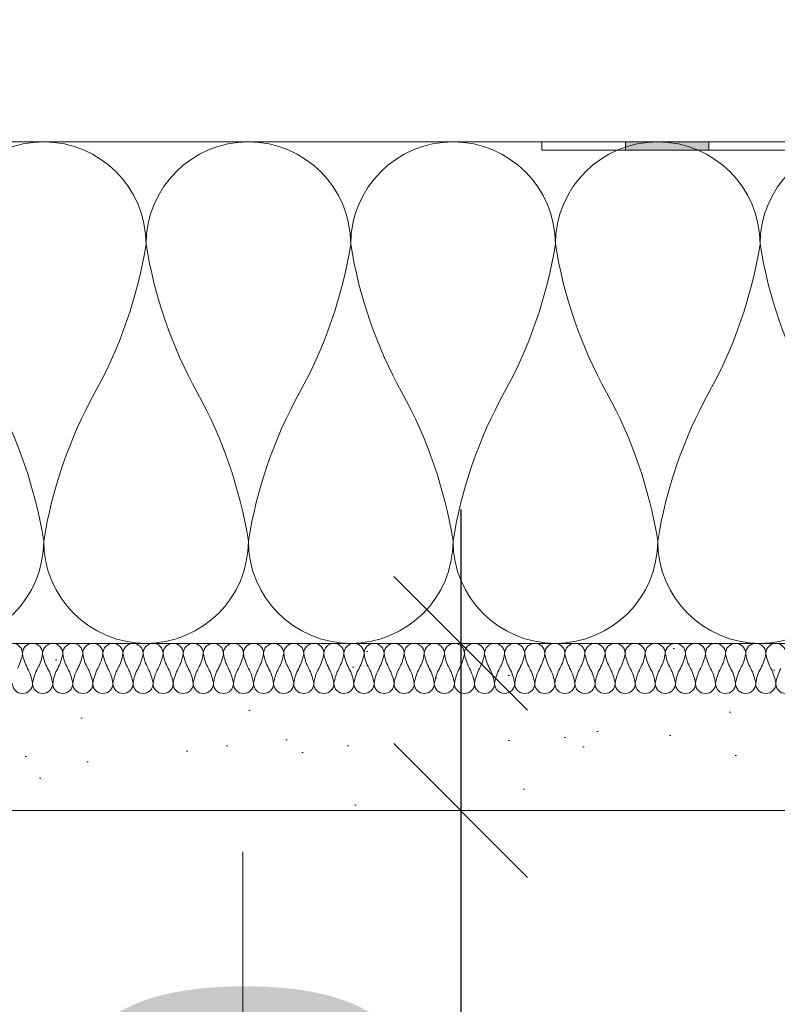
# Model space of a CAD drawing. Header units: millimetres. Extents: x 3652085 to 3778338, y -303702 to -273644.
# Tile 202 of 256: x 3691749 to 3691840, y -285061 to -284944. Entities that reach past the tile are written whole.
import ezdxf

# ---------------------------------------------------------------- set-up
doc = ezdxf.new("R2010")
doc.units = ezdxf.units.MM
doc.header["$PDMODE"] = 34
doc.linetypes.add('HIDDEN2', pattern=[4.7625, 3.175, -1.5875])
doc.layers.add('!!!! BALCONY', color=7, linetype='Continuous')
doc.layers.add('ATTACHMT', color=7, linetype='Continuous')
for name, color, linetype, lineweight in [('021 Various', 7, 'Continuous', 5), ('A-Detl-Thin', 150, 'Continuous', 18), ('DIM-03    (HAUSART)', 111, 'Continuous', 5), ('INSULATION (HAUSEART)', 31, 'Continuous', 15)]:
    doc.layers.add(name, color=color, linetype=linetype, lineweight=lineweight)
doc.styles.add('1-20 Eng HA', font='arial.ttf', dxfattribs={"height": 40})
doc.dimstyles.new('1-20 Eng HA', dxfattribs={"dimtxt": 40, "dimasz": 16, "dimexe": 16, "dimexo": 5, "dimgap": 5, "dimtad": 1, "dimdec": 0, "dimlfac": -1, "dimzin": 0, "dimdsep": 46, "dimtxsty": '1-20 Eng HA', "dimblk": 'OBLIQUE', "dimcen": 0.09, "dimdle": 16, "dimclrd": 256, "dimclre": 256, "dimclrt": 256, "dimadec": 0, "dimazin": 0, "dimtfac": 1, "dimtdec": 0, "dimtofl": 0, "dimtmove": 0, "dimatfit": 3, "dimldrblk": 'OBLIQUE', "dimfxl": 1, "dimtolj": 1, "dimtzin": 0, "dimlwe": 0, "dimarcsym": 0})

# ---------------------------------------------------------------- blocks, each defined once
blk = doc.blocks.new('_Oblique')
at = {"color": 0, "linetype": 'ByBlock', "lineweight": -2}
blk.add_line((-0.5, -0.5), (0.5, 0.5), dxfattribs=at)
blk = doc.blocks.new('*D473')
at = {"layer": 'Defpoints', "color": 0, "lineweight": 0, "transparency": 16777216}
for p in [(3691773.32, -285018.14, 322634.12), (3691773.32, -285038.14, 322634.12), (3691801.9, -285038.14)]:
    blk.add_point(p, dxfattribs=at)
at = {"layer": 'DIM-03    (HAUSART)', "lineweight": -2, "transparency": 16777216}
for p, q in [((3691801.9, -285002.14), (3691801.9, -285038.14)), ((3691801.9, -285038.14), (3691801.9, -285121.99))]:
    blk.add_line(p, q, dxfattribs=at)
at = {"layer": 'DIM-03    (HAUSART)', "linetype": 'HIDDEN2', "lineweight": 0, "transparency": 16777216}
for p, q in [((3691778.32, -285018.14), (3691817.9, -285018.14)), ((3691778.32, -285038.14), (3691817.9, -285038.14))]:
    blk.add_line(p, q, dxfattribs=at)
at = {"layer": 'DIM-03    (HAUSART)', "lineweight": -2, "transparency": 16777216, "xscale": 16, "yscale": 16, "zscale": 16}
for p, rotation in [((3691801.9, -285018.14), 90), ((3691801.9, -285038.14), 270)]:
    blk.add_blockref('_Oblique', p, dxfattribs=dict(at, rotation=rotation))
at = {"layer": 'DIM-03    (HAUSART)', "lineweight": 0, "transparency": 16777216, "insert": (3691776.48, -285088.07), "char_height": 40, "attachment_point": 5, "rotation": 90, "style": '1-20 Eng HA'}
blk.add_mtext('\\A1;20', dxfattribs=at)

msp = doc.modelspace()

# ---------------------------------------------------------------- hatches: boundary and pattern name
at = {"layer": '!!!! BALCONY', "linetype": 'Continuous', "lineweight": 13}
h = msp.add_hatch(dxfattribs=at)
h.set_pattern_fill('NET', color=252, scale=50, angle=360, style=0)
h.set_pattern_definition([(360, (3889578.23, -421040.01), (8e-14, 158.75), []), (90, (3889578.23, -421040.01), (-158.75, 9e-14), [])])
h.paths.add_polyline_path([(3693297.45, -284893.71), (3692677.9, -284893.71), (3692620.9, -284893.71), (3692042.92, -284893.71), (3692042.92, -284893.71), (3691952.89, -284893.71), (3691899.64, -284893.71), (3691899.64, -284899.19), (3691899.14, -284898.69), (3691899.14, -284907.38), (3691899.4, -284907.64), (3691900.72, -284908.96), (3691900.72, -284912.12), (3691901.51, -284912.12), (3691901.51, -284914.49), (3691900.72, -284915.29), (3691900.72, -284915.68), (3691900.72, -284916.87), (3691899.14, -284916.87), (3691898.35, -284917.66), (3691898.35, -284926.78), (3691897.56, -284928.91), (3691898.35, -284931.28), (3691898.35, -284936.82), (3691899.14, -284937.61), (3691899.14, -284947.88), (3691898.35, -284948.67), (3691898.35, -284951.04), (3691897.56, -284951.83), (3691897.56, -284955.79), (3691898.35, -284956.58), (3691898.35, -284959.74), (3691899.14, -284960.53), (3691899.14, -284969.22), (3691900.72, -284970.8), (3691900.72, -284973.96), (3691901.51, -284973.96), (3691901.51, -284976.34), (3691900.72, -284977.13), (3691900.72, -284978.71), (3691899.14, -284978.71), (3691898.35, -284979.5), (3691898.35, -284986.61), (3691899.14, -284987.4), (3691899.14, -284989.77), (3691899.93, -284990.56), (3691900.72, -284991.35), (3691900.72, -284992.93), (3691899.93, -284993.72), (3691899.14, -284994.51), (3691899.14, -284996.89), (3691898.35, -284997.68), (3691898.35, -285005.58), (3691899.14, -285005.58), (3691899.14, -285015.86), (3691898.35, -285016.65), (3691898.35, -285022.18), (3691897.56, -285022.18), (3691897.56, -285023.76), (3691898.35, -285025.34), (3691899.93, -285028.5), (3691899.93, -285032.45), (3691899.14, -285033.24), (3691899.14, -285034.82), (3691899.4, -285037.2), (3691899.4, -285038.14), (3691899.4, -285043.43), (3691897.34, -285044.46), (3691885.48, -285044.46), (3691884.69, -285043.67), (3691880.74, -285043.67), (3691879.52, -285042.88), (3691860.98, -285042.88), (3691859.4, -285042.09), (3691853.87, -285042.09), (3691853.08, -285041.3), (3691849.12, -285041.3), (3691847.54, -285042.88), (3691839.64, -285042.88), (3691838.85, -285042.09), (3691837.27, -285042.09), (3691832.31, -285042.09), (3691831.52, -285042.88), (3691822.82, -285042.88), (3691821.24, -285044.46), (3691818.08, -285044.46), (3691818.08, -285045.25), (3691815.71, -285045.25), (3691814.92, -285044.46), (3691813.34, -285044.46), (3691813.34, -285042.88), (3691812.55, -285042.09), (3691803.42, -285042.09), (3691801.29, -285041.3), (3691801.29, -285041.3), (3691798.92, -285042.09), (3691793.8, -285042.09), (3691793.01, -285042.88), (3691788.26, -285042.88), (3691786.68, -285044.46), (3691783.52, -285044.46), (3691783.71, -285042.84), (3691779.93, -285043.19), (3691777.99, -285044.46), (3691776.41, -285044.46), (3691776.41, -285043.67), (3691775.62, -285042.88), (3691774.04, -285042.88), (3691748.74, -285042.09), (3691748.74, -285042.88), (3691740.05, -285042.88), (3691739.26, -285042.09), (3691734.52, -285042.09), (3691733.73, -285041.3), (3691728.19, -285041.3), (3691727.4, -285040.51), (3691721.87, -285040.51), (3691721.08, -285041.3), (3691717.13, -285041.3), (3691716.34, -285042.09), (3691713.18, -285042.09), (3691712.39, -285042.88), (3691710.01, -285042.88), (3691710.01, -285043.67), (3691708.43, -285043.67), (3691707.64, -285044.46), (3691706.06, -285044.46), (3691704.1, -285043.53), (3691700.67, -285044.21), (3691696.72, -285044.6), (3691695.79, -285043.67), (3691695, -285043.67), (3691694.21, -285042.88), (3691693.12, -285042.88), (3691678.21, -285042.88), (3691678.21, -285043.67), (3691674.26, -285043.67), (3691673.47, -285044.46), (3691661.62, -285044.46), (3691658.45, -285042.88), (3691658.45, -285042.88), (3691653.13, -285042.88), (3691653.13, -285323.94), (3692042.92, -285323.94), (3692676.05, -285323.94), (3692702.87, -285412.31), (3692726.44, -285235.58), (3692749.79, -285323.94), (3693297.45, -285323.94), (3693796.18, -285323.94), (3693796.18, -285042.88), (3693793.23, -285042.88), (3693792.43, -285042.09), (3693787.31, -285042.09), (3693784.94, -285041.3), (3693784.94, -285041.3), (3693782.81, -285042.09), (3693773.68, -285042.09), (3693772.89, -285042.88), (3693772.89, -285044.46), (3693771.31, -285044.46), (3693770.52, -285045.25), (3693768.15, -285045.25), (3693764.59, -285044.07), (3693763.41, -285042.88), (3693754.71, -285042.88), (3693753.92, -285042.09), (3693748.96, -285042.09), (3693748.96, -285042.09), (3693747.38, -285042.09), (3693746.59, -285042.88), (3693739.48, -285042.88), (3693738.69, -285042.09), (3693737.9, -285042.09), (3693737.11, -285041.3), (3693733.16, -285041.3), (3693732.36, -285042.09), (3693726.83, -285042.09), (3693725.25, -285042.88), (3693719.55, -285042.88), (3693717.97, -285044.46), (3693705.32, -285044.46), (3693704.53, -285043.67), (3693700.58, -285043.67), (3693699.36, -285042.88), (3693684.59, -285042.88), (3693683.01, -285044.46), (3693680.64, -285044.46), (3693678.12, -285044.21), (3693674.69, -285043.53), (3693671.66, -285044.97), (3693670.36, -285043.67), (3693668.78, -285043.67), (3693666.41, -285042.88), (3693665.62, -285042.09), (3693662.46, -285042.09), (3693661.67, -285041.3), (3693657.72, -285041.3), (3693656.92, -285040.51), (3693651.39, -285040.51), (3693650.6, -285041.3), (3693645.07, -285041.3), (3693644.28, -285042.09), (3693639.54, -285042.09), (3693638.75, -285042.88), (3693630.05, -285042.88), (3693604.76, -285042.09), (3693604.76, -285042.88), (3693603.18, -285042.88), (3693602.39, -285043.67), (3693602.39, -285044.46), (3693600.81, -285044.46), (3693598.86, -285043.19), (3693595.09, -285042.84), (3693595.27, -285044.46), (3693592.9, -285044.46), (3693592.11, -285043.67), (3693591.32, -285043.67), (3693590.53, -285042.88), (3693585.79, -285042.88), (3693585, -285042.09), (3693579.87, -285042.09), (3693577.5, -285041.3), (3693577.5, -285041.3), (3693575.37, -285042.09), (3693566.25, -285042.09), (3693565.46, -285042.88), (3693565.46, -285044.46), (3693563.87, -285044.46), (3693563.08, -285045.25), (3693560.71, -285045.25), (3693557.16, -285044.07), (3693555.97, -285042.88), (3693547.28, -285042.88), (3693546.49, -285042.09), (3693541.53, -285042.09), (3693541.53, -285042.09), (3693539.95, -285042.09), (3693539.16, -285042.88), (3693532.04, -285042.88), (3693531.25, -285042.09), (3693530.46, -285042.09), (3693529.67, -285041.3), (3693525.72, -285041.3), (3693524.93, -285042.09), (3693519.4, -285042.09), (3693517.82, -285042.88), (3693498.06, -285042.88), (3693498.06, -285043.67), (3693494.1, -285043.67), (3693493.31, -285044.46), (3693481.46, -285044.46), (3693479.39, -285043.43), (3693479.39, -285038.14), (3693479.39, -285037.2), (3693479.66, -285034.82), (3693479.66, -285033.24), (3693478.87, -285032.45), (3693478.87, -285029.29), (3693479.66, -285028.5), (3693479.66, -285026.92), (3693480.45, -285025.34), (3693481.24, -285023.76), (3693481.24, -285021.39), (3693480.45, -285020.6), (3693480.45, -285016.65), (3693479.66, -285015.86), (3693479.66, -285005.58), (3693480.45, -284997.68), (3693479.66, -284996.89), (3693479.66, -284994.51), (3693478.08, -284992.93), (3693478.08, -284992.93), (3693478.08, -284991.35), (3693478.87, -284990.56), (3693479.66, -284989.77), (3693479.66, -284987.4), (3693480.45, -284986.61), (3693480.45, -284979.5), (3693479.66, -284978.71), (3693478.08, -284978.71), (3693478.08, -284977.13), (3693477.29, -284976.34), (3693477.29, -284973.96), (3693478.47, -284970.41), (3693479.66, -284969.22), (3693479.66, -284960.53), (3693480.45, -284959.74), (3693480.45, -284956.58), (3693481.24, -284955.79), (3693481.24, -284951.83), (3693480.45, -284951.04), (3693480.45, -284948.67), (3693479.66, -284947.88), (3693479.66, -284937.61), (3693480.45, -284936.82), (3693480.45, -284931.28), (3693481.24, -284928.91), (3693480.45, -284926.78), (3693480.45, -284917.66), (3693479.66, -284916.87), (3693478.08, -284916.87), (3693478.08, -284915.29), (3693477.29, -284914.49), (3693477.29, -284912.12), (3693478.47, -284908.57), (3693479.66, -284907.38), (3693479.66, -284898.14), (3693484.39, -284898.14), (3693503.36, -284898.14, 0.611314), (3693499.01, -284895.05), (3693499.01, -284894.71), (3693484.39, -284894.71), (3693425.4, -284893.7), (3693425.4, -284889.41), (3693420.9, -284889.41, 1.953011), (3693419.89, -284891.08, -0.693666), (3693418.9, -284893.71), (3693361.9, -284893.71), (3693297.45, -284893.71)])
at = {"layer": '021 Various'}
h = msp.add_hatch(dxfattribs=at)
h.set_pattern_fill('SITEWORK_SAND', color=256, scale=10, angle=-90, style=0, pattern_type=2)
h.set_pattern_definition([(307.5, (4415759.502, -173902.022), (19.2682377, 0.62993358), [0, -15.2, 0, -17, 0, -16.25]), (277.5, (4415759.502, -173902.022), (28.22146065, -17.6977671), [0, -8.2, 0, -13.7, 0, -5.25]), (237.5, (4415759.502, -173889.722), (0.05659053, -31.1414186), [0, -5, 0, -18, 0, -23.5]), (227.5, (4415759.502, -173889.722), (8.7767556, -30.061266), [0, -2.5, 0, -11.8, 0, -13.5])])
h.paths.add_polyline_path([(3691894.43, -284898.14), (3691884.43, -284898.14), (3691875.93, -284898.14), (3691875.93, -284916.6), (3691877.69, -284916.6, -0.268526), (3691877.69, -284925.07), (3691875.93, -284925.07), (3691875.93, -284935.39), (3691875.43, -284935.39), (3691875.43, -284954.95), (3691875.44, -284954.96), (3691875.44, -284955), (3691875.44, -284955.06), (3691875.44, -284955.1), (3691875.45, -284955.13), (3691875.45, -284955.16), (3691875.45, -284955.19), (3691875.45, -284955.23), (3691875.45, -284955.26), (3691875.45, -284955.29), (3691875.46, -284955.32), (3691875.46, -284955.36), (3691875.46, -284955.39), (3691875.46, -284955.42), (3691875.46, -284955.45), (3691875.47, -284955.48), (3691875.47, -284955.51), (3691875.47, -284955.54), (3691875.47, -284955.57), (3691875.48, -284955.61), (3691875.48, -284955.64), (3691875.48, -284955.67), (3691875.48, -284955.7), (3691875.49, -284955.73), (3691875.49, -284955.75), (3691875.49, -284955.78), (3691875.49, -284955.81), (3691875.5, -284955.84), (3691875.5, -284955.87), (3691875.5, -284955.9), (3691875.51, -284955.93), (3691875.51, -284955.95), (3691875.51, -284955.98), (3691875.52, -284956.01), (3691875.52, -284956.04), (3691875.53, -284956.06), (3691875.53, -284956.09), (3691875.53, -284956.12), (3691875.54, -284956.14), (3691875.54, -284956.17), (3691875.55, -284956.19), (3691875.55, -284956.22), (3691875.56, -284956.24), (3691875.56, -284956.27), (3691875.57, -284956.29), (3691875.57, -284956.32), (3691875.58, -284956.34), (3691875.58, -284956.36), (3691875.59, -284956.39), (3691875.59, -284956.41), (3691875.6, -284956.43), (3691875.6, -284956.46), (3691875.61, -284956.48), (3691875.61, -284956.5), (3691875.62, -284956.52), (3691875.63, -284956.54), (3691875.63, -284956.56), (3691875.64, -284956.58), (3691875.65, -284956.6), (3691875.65, -284956.62), (3691875.66, -284956.64), (3691875.66, -284956.66), (3691875.67, -284956.68), (3691875.68, -284956.7), (3691875.69, -284956.71), (3691875.69, -284956.73), (3691875.7, -284956.75), (3691875.71, -284956.77), (3691875.71, -284956.78), (3691875.72, -284956.8), (3691875.73, -284956.81), (3691875.74, -284956.83), (3691875.75, -284956.85), (3691875.75, -284956.86), (3691875.76, -284956.88), (3691875.77, -284956.89), (3691875.78, -284956.9), (3691875.79, -284956.92), (3691875.79, -284956.93), (3691875.8, -284956.94), (3691875.81, -284956.96), (3691875.82, -284956.97), (3691875.83, -284956.98), (3691875.84, -284957), (3691875.84, -284957.01), (3691875.85, -284957.02), (3691875.86, -284957.03), (3691875.87, -284957.04), (3691875.88, -284957.05), (3691875.89, -284957.06), (3691875.9, -284957.08), (3691875.91, -284957.09), (3691875.92, -284957.1), (3691875.93, -284957.11), (3691875.94, -284957.12), (3691875.95, -284957.13), (3691875.97, -284957.14), (3691875.98, -284957.16), (3691876, -284957.17), (3691876.01, -284957.19), (3691876.03, -284957.2), (3691876.05, -284957.22), (3691876.07, -284957.23), (3691876.09, -284957.25), (3691876.17, -284957.32), (3691876.25, -284957.38), (3691876.33, -284957.46), (3691876.43, -284957.55), (3691876.53, -284957.65), (3691876.63, -284957.76), (3691876.73, -284957.9), (3691876.81, -284958.02), (3691876.87, -284958.12), (3691876.92, -284958.24), (3691876.97, -284958.36), (3691877.02, -284958.48), (3691877.05, -284958.61), (3691877.07, -284958.73), (3691877.09, -284958.86), (3691877.1, -284958.99), (3691877.1, -284959.09), (3691877.11, -284959.09), (3691877.1, -284959.25), (3691877.08, -284959.39), (3691877.06, -284959.52), (3691877.02, -284959.66), (3691876.97, -284959.81), (3691876.9, -284959.95), (3691876.81, -284960.09), (3691876.7, -284960.23), (3691876.58, -284960.36), (3691876.44, -284960.46), (3691876.31, -284960.55), (3691876.17, -284960.62), (3691876.03, -284960.67), (3691875.9, -284960.72), (3691875.76, -284960.75), (3691875.63, -284960.76), (3691875.5, -284960.78), (3691875.38, -284960.78), (3691875.25, -284960.78), (3691875.13, -284960.77), (3691874.98, -284960.75), (3691874.81, -284960.71), (3691874.66, -284960.67), (3691874.55, -284960.63), (3691874.43, -284960.58), (3691874.43, -284967.27), (3691874.43, -285018.14), (3691653.15, -285018.14), (3691653.15, -285038.14), (3691894.43, -285038.14)])
at = {"layer": 'ATTACHMT', "linetype": 'Continuous', "lineweight": -3}
msp.add_hatch(color=7, dxfattribs=at).paths.add_polyline_path([(3691831.59, -284958.14), (3691821.59, -284958.14), (3691821.59, -284959.14), (3691831.59, -284959.14)])

# ---------------------------------------------------------------- linework, layer by layer
at = {"lineweight": 0, "elevation": -180000}
for points in [[(3691821.59, -284958.14), (3691811.59, -284958.14), (3691811.59, -284959.14), (3691821.59, -284959.14), (3691821.59, -284958.14)], [(3691831.59, -284958.14), (3691821.59, -284958.14), (3691821.59, -284959.14), (3691831.59, -284959.14), (3691831.59, -284958.14)], [(3691841.59, -284958.14), (3691831.59, -284958.14), (3691831.59, -284959.14), (3691841.59, -284959.14), (3691841.59, -284958.14)]]:
    msp.add_lwpolyline(points, close=True, dxfattribs=at)
at = {"layer": '021 Various', "elevation": -180000}
msp.add_lwpolyline([(3691894.43, -285038.14), (3691894.43, -284898.14), (3691874.43, -284898.14), (3691874.43, -285018.14), (3691653.15, -285018.14), (3691653.15, -285038.14), (3691894.43, -285038.14)], close=True, dxfattribs=at)
at = {"layer": 'A-Detl-Thin', "color": 0, "lineweight": 0, "elevation": -180000}
for points in [[(3691747.08, -285019.35, -1), (3691749.48, -285019.35, -0.084471), (3691748.88, -285021.14, 0.084471)], [(3691748.28, -285022.94, 1), (3691750.69, -285022.94, 0.084471), (3691750.09, -285021.14, -0.084471), (3691749.48, -285019.35, -1), (3691751.89, -285019.35, -0.084471), (3691751.29, -285021.14, 0.084471), (3691750.69, -285022.94, 1), (3691753.09, -285022.94, 0.084471), (3691752.49, -285021.14, -0.084471), (3691751.89, -285019.35, -1), (3691754.29, -285019.35, -0.084471), (3691753.69, -285021.14, 0.084471), (3691753.09, -285022.94, 1), (3691755.49, -285022.94, 0.084471), (3691754.89, -285021.14, -0.084471), (3691754.29, -285019.35, -1), (3691756.69, -285019.35, -0.084471), (3691756.09, -285021.14, 0.084471), (3691755.49, -285022.94, 1), (3691757.89, -285022.94, 0.084471), (3691757.29, -285021.14, -0.084471), (3691756.69, -285019.35, -1), (3691759.1, -285019.35, -0.084471), (3691758.49, -285021.14, 0.084471), (3691757.89, -285022.94, 1), (3691760.3, -285022.94, 0.084471), (3691759.7, -285021.14, -0.084471), (3691759.1, -285019.35, -1), (3691761.5, -285019.35, -0.084471), (3691760.9, -285021.14, 0.084471), (3691760.3, -285022.94, 1), (3691762.7, -285022.94, 0.084471), (3691762.1, -285021.14, -0.084471), (3691761.5, -285019.35, -1), (3691763.9, -285019.35, -0.084471), (3691763.3, -285021.14, 0.084471), (3691762.7, -285022.94, 1), (3691765.1, -285022.94, 0.084471), (3691764.5, -285021.14, -0.084471), (3691763.9, -285019.35, -1), (3691766.3, -285019.35, -0.084471), (3691765.7, -285021.14, 0.084471), (3691765.1, -285022.94, 1), (3691767.5, -285022.94, 0.084471), (3691766.9, -285021.14, -0.084471), (3691766.3, -285019.35, -1), (3691768.71, -285019.35, -0.084471), (3691768.11, -285021.14, 0.084471), (3691767.5, -285022.94, 1), (3691769.91, -285022.94, 0.084471), (3691769.31, -285021.14, -0.084471), (3691768.71, -285019.35, -1), (3691771.11, -285019.35, -0.084471), (3691770.51, -285021.14, 0.084471), (3691769.91, -285022.94, 1), (3691772.31, -285022.94, 0.084471), (3691771.71, -285021.14, -0.084471), (3691771.11, -285019.35, -1), (3691773.51, -285019.35, -0.084471), (3691772.91, -285021.14, 0.084471), (3691772.31, -285022.94, 1), (3691774.71, -285022.94, 0.084471), (3691774.11, -285021.14, -0.084471), (3691773.51, -285019.35, -1), (3691775.91, -285019.35, -0.084471), (3691775.31, -285021.14, 0.084471), (3691774.71, -285022.94, 1), (3691777.12, -285022.94, 0.084471), (3691776.52, -285021.14, -0.084471), (3691775.91, -285019.35, -1), (3691778.32, -285019.35, -0.084471), (3691777.72, -285021.14, 0.084471), (3691777.12, -285022.94, 1), (3691779.52, -285022.94, 0.084471), (3691778.92, -285021.14, -0.084471), (3691778.32, -285019.35, -1), (3691780.72, -285019.35, -0.084471), (3691780.12, -285021.14, 0.084471), (3691779.52, -285022.94, 1), (3691781.92, -285022.94, 0.084471), (3691781.32, -285021.14, -0.084471), (3691780.72, -285019.35, -1), (3691783.12, -285019.35, -0.084471), (3691782.52, -285021.14, 0.084471), (3691781.92, -285022.94, 1), (3691784.32, -285022.94, 0.084471), (3691783.72, -285021.14, -0.084471), (3691783.12, -285019.35, -1), (3691785.53, -285019.35, -0.084471), (3691784.92, -285021.14, 0.084471), (3691784.32, -285022.94, 1), (3691786.73, -285022.94, 0.084471), (3691786.13, -285021.14, -0.084471), (3691785.53, -285019.35, -1), (3691787.93, -285019.35, -0.084471), (3691787.33, -285021.14, 0.084471), (3691786.73, -285022.94, 1), (3691789.13, -285022.94, 0.084471), (3691788.53, -285021.14, -0.084471), (3691787.93, -285019.35, -1), (3691790.33, -285019.35, -0.084471), (3691789.73, -285021.14, 0.084471), (3691789.13, -285022.94, 1), (3691791.53, -285022.94, 0.084471), (3691790.93, -285021.14, -0.084471), (3691790.33, -285019.35, -1), (3691792.73, -285019.35, -0.084471), (3691792.13, -285021.14, 0.084471), (3691791.53, -285022.94, 1), (3691793.93, -285022.94, 0.084471), (3691793.33, -285021.14, -0.084471), (3691792.73, -285019.35, -1), (3691795.14, -285019.35, -0.084471), (3691794.54, -285021.14, 0.084471), (3691793.93, -285022.94, 1), (3691796.34, -285022.94, 0.084471), (3691795.74, -285021.14, -0.084471), (3691795.14, -285019.35, -1), (3691797.54, -285019.35, -0.084471), (3691796.94, -285021.14, 0.084471), (3691796.34, -285022.94, 1), (3691798.74, -285022.94, 0.084471), (3691798.14, -285021.14, -0.084471), (3691797.54, -285019.35, -1), (3691799.94, -285019.35, -0.084471), (3691799.34, -285021.14, 0.084471), (3691798.74, -285022.94, 1), (3691801.14, -285022.94, 0.084471), (3691800.54, -285021.14, -0.084471), (3691799.94, -285019.35, -1), (3691802.34, -285019.35, -0.084471), (3691801.74, -285021.14, 0.084471), (3691801.14, -285022.94, 1), (3691803.55, -285022.94, 0.084471), (3691802.95, -285021.14, -0.084471), (3691802.34, -285019.35, -1), (3691804.75, -285019.35, -0.084471), (3691804.15, -285021.14, 0.084471), (3691803.55, -285022.94, 1), (3691805.95, -285022.94, 0.084471), (3691805.35, -285021.14, -0.084471), (3691804.75, -285019.35, -1), (3691807.15, -285019.35, -0.084471), (3691806.55, -285021.14, 0.084471), (3691805.95, -285022.94, 1), (3691808.35, -285022.94, 0.084471), (3691807.75, -285021.14, -0.084471), (3691807.15, -285019.35, -1), (3691809.55, -285019.35, -0.084471), (3691808.95, -285021.14, 0.084471), (3691808.35, -285022.94, 1), (3691810.75, -285022.94, 0.084471), (3691810.15, -285021.14, -0.084471), (3691809.55, -285019.35, -1), (3691811.96, -285019.35, -0.084471), (3691811.35, -285021.14, 0.084471), (3691810.75, -285022.94, 1), (3691813.16, -285022.94, 0.084471), (3691812.56, -285021.14, -0.084471), (3691811.96, -285019.35, -1), (3691814.36, -285019.35, -0.084471), (3691813.76, -285021.14, 0.084471), (3691813.16, -285022.94, 1), (3691815.56, -285022.94, 0.084471), (3691814.96, -285021.14, -0.084471), (3691814.36, -285019.35, -1), (3691816.76, -285019.35, -0.084471), (3691816.16, -285021.14, 0.084471), (3691815.56, -285022.94, 1), (3691817.96, -285022.94, 0.084471), (3691817.36, -285021.14, -0.084471), (3691816.76, -285019.35, -1), (3691819.16, -285019.35, -0.084471), (3691818.56, -285021.14, 0.084471), (3691817.96, -285022.94, 1), (3691820.36, -285022.94, 0.084471), (3691819.76, -285021.14, -0.084471), (3691819.16, -285019.35, -1), (3691821.57, -285019.35, -0.084471), (3691820.97, -285021.14, 0.084471), (3691820.36, -285022.94, 1), (3691822.77, -285022.94, 0.084471), (3691822.17, -285021.14, -0.084471), (3691821.57, -285019.35, -1), (3691823.97, -285019.35, -0.084471), (3691823.37, -285021.14, 0.084471), (3691822.77, -285022.94, 1), (3691825.17, -285022.94, 0.084471), (3691824.57, -285021.14, -0.084471), (3691823.97, -285019.35, -1), (3691826.37, -285019.35, -0.084471), (3691825.77, -285021.14, 0.084471), (3691825.17, -285022.94, 1), (3691827.57, -285022.94, 0.084471), (3691826.97, -285021.14, -0.084471), (3691826.37, -285019.35, -1), (3691828.77, -285019.35, -0.084471), (3691828.17, -285021.14, 0.084471), (3691827.57, -285022.94, 1), (3691829.98, -285022.94, 0.084471), (3691829.38, -285021.14, -0.084471), (3691828.77, -285019.35, -1), (3691831.18, -285019.35, -0.084471), (3691830.58, -285021.14, 0.084471), (3691829.98, -285022.94, 1), (3691832.38, -285022.94, 0.084471), (3691831.78, -285021.14, -0.084471), (3691831.18, -285019.35, -1), (3691833.58, -285019.35, -0.084471), (3691832.98, -285021.14, 0.084471), (3691832.38, -285022.94, 1), (3691834.78, -285022.94, 0.084471), (3691834.18, -285021.14, -0.084471), (3691833.58, -285019.35, -1), (3691835.98, -285019.35, -0.084471), (3691835.38, -285021.14, 0.084471), (3691834.78, -285022.94, 1), (3691837.18, -285022.94, 0.084471), (3691836.58, -285021.14, -0.084471), (3691835.98, -285019.35, -1), (3691838.39, -285019.35, -0.084471), (3691837.78, -285021.14, 0.084471), (3691837.18, -285022.94, 1), (3691839.59, -285022.94, 0.084471), (3691838.99, -285021.14, -0.084471), (3691838.39, -285019.35, -1), (3691840.79, -285019.35, -0.084471)], [(3691840.19, -285021.14, 0.084471), (3691839.59, -285022.94, 1), (3691841.99, -285022.94, 0.084471)]]:
    msp.add_lwpolyline(points, format="xyb", dxfattribs=at)
at = {"layer": 'INSULATION (HAUSEART)', "lineweight": 0, "elevation": -180000}
msp.add_lwpolyline([(3691653.15, -284958.14), (3691874.43, -284958.14), (3691874.43, -285018.14), (3691653.15, -285018.14)], dxfattribs=at)
for points in [[(3691849.94, -285005.9, -1), (3691825.46, -285005.9, -0.086883), (3691831.58, -284988.14, 0.086883), (3691837.7, -284970.38, 1), (3691813.22, -284970.38, 0.086883), (3691819.34, -284988.14, -0.086883), (3691825.46, -285005.9, -1), (3691800.98, -285005.9, -0.086883), (3691807.1, -284988.14, 0.086883), (3691813.22, -284970.38, 1), (3691788.74, -284970.38, 0.086883), (3691794.86, -284988.14, -0.086883), (3691800.98, -285005.9, -1), (3691776.5, -285005.9, -0.086883), (3691782.62, -284988.14, 0.086883), (3691788.74, -284970.38, 1), (3691764.26, -284970.38, 0.086883), (3691770.38, -284988.14, -0.086883), (3691776.5, -285005.9, -1), (3691752.02, -285005.9, -0.086883), (3691758.14, -284988.14, 0.086883), (3691764.26, -284970.38, 1), (3691739.78, -284970.38, 0.086883)], [(3691862.18, -284970.38, 1), (3691837.7, -284970.38, 0.086883), (3691843.82, -284988.14, -0.086883)], [(3691745.9, -284988.14, -0.086883), (3691752.02, -285005.9, -1), (3691727.54, -285005.9, -0.086883)]]:
    msp.add_lwpolyline(points, format="xyb", dxfattribs=at)

# ---------------------------------------------------------------- dimensions: what is measured, and where the dimension line sits
at = {"layer": 'DIM-03    (HAUSART)', "lineweight": 0}
dim = msp.add_linear_dim(base=(3691801.9, -285038.14, -502634.12), p1=(3691773.32, -285018.14, -180000), p2=(3691773.32, -285038.14, -180000), angle=90, dimstyle='1-20 Eng HA', dxfattribs=at)
dim.commit()
dim.dimension.update_dxf_attribs({"geometry": '*D473', "text_midpoint": (3691776.48, -285088.07, -502634.12)})

doc.saveas('drawing.dxf')
